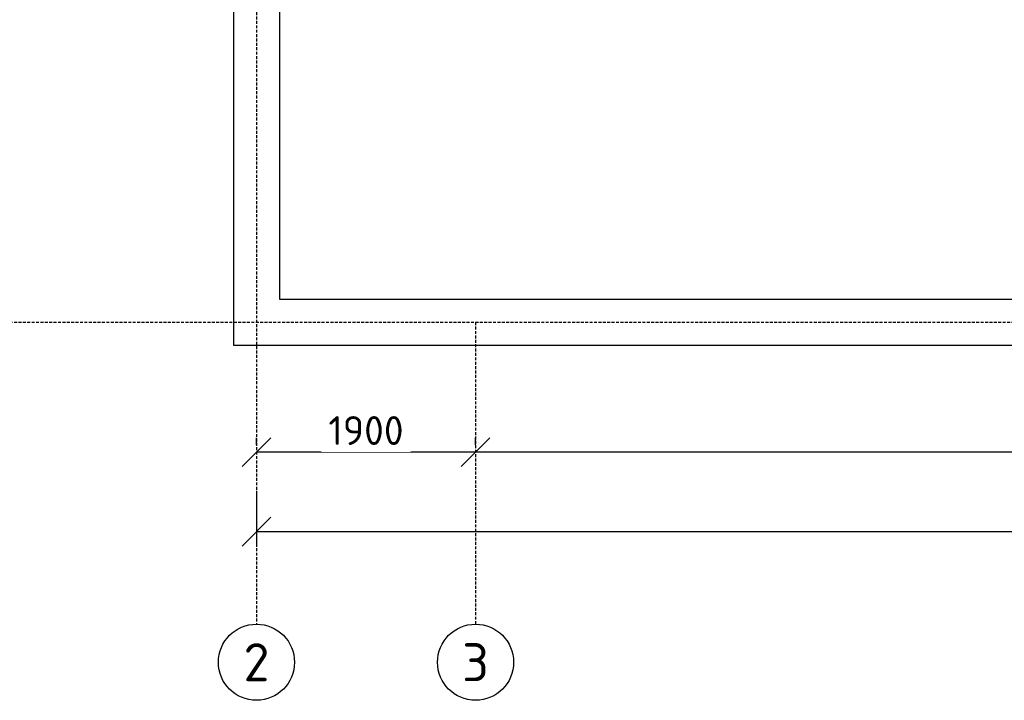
# Model space of a CAD drawing. Header units: inches. Extents: x 8001 to 766003, y -84601 to 563258.
# Tile 99 of 188: x 194427 to 202965, y 498419 to 504320. Entities that reach past the tile are written whole.
import ezdxf
from ezdxf.enums import TextEntityAlignment as Align

# ---------------------------------------------------------------- set-up
doc = ezdxf.new("R2010")
doc.units = ezdxf.units.IN
doc.header["$MEASUREMENT"] = 0
doc.linetypes.add('Dashed', pattern=[19.05, 12.7, -6.35])
doc.styles.add('GOST', font='isocpeur.ttf')
doc.styles.add('Text style', font='isocpeur.ttf', dxfattribs={"height": 250})
doc.dimstyles.new('Dim Style', dxfattribs={"dimtxt": 250, "dimasz": 250, "dimexe": 125, "dimexo": 62.5, "dimgap": 62.5, "dimtad": 1, "dimdec": 0, "dimtxsty": 'Text style', "dimblk": 'OBLIQUE', "dimcen": 250, "dimclrd": 256, "dimclre": 256, "dimclrt": 256, "dimadec": 0, "dimazin": 0, "dimtfac": 1, "dimtdec": 0, "dimtmove": 0, "dimatfit": 3, "dimldrblk": 'OBLIQUE', "dimfxl": 1, "dimlwd": -1, "dimlwe": -1, "dimarcsym": 0})

# ---------------------------------------------------------------- blocks, each defined once
blk = doc.blocks.new('_Oblique')
at = {"color": 0, "linetype": 'ByBlock', "lineweight": -2}
blk.add_line((-0.5, -0.5), (0.5, 0.5), dxfattribs=at)
blk = doc.blocks.new('*D254')
at = {"transparency": 16777216}
for p, q in [((175647.2, 262512.7), (175647.2, 262575.2)), ((194767.2, 262512.7), (194767.2, 262575.2)), ((194767.2, 262450.2), (175647.2, 262450.2))]:
    blk.add_line(p, q, dxfattribs=at)
at = {"layer": 'Defpoints', "color": 0, "transparency": 16777216}
for p in [(175647.2, 262450.2), (175647.2, 262450.2), (194767.2, 262450.2)]:
    blk.add_point(p, dxfattribs=at)
at = {"transparency": 16777216, "xscale": 250, "yscale": 250, "zscale": 250, "rotation": 180}
blk.add_blockref('_Oblique', (175647.2, 262450.2), dxfattribs=at)
at = {"transparency": 16777216, "xscale": 250, "yscale": 250, "zscale": 250}
blk.add_blockref('_Oblique', (194767.2, 262450.2), dxfattribs=at)
at = {"transparency": 16777216, "insert": (185207.2, 262637.7), "char_height": 250, "attachment_point": 5, "style": 'Text style', "bg_fill": 3, "box_fill_scale": 1.25, "bg_fill_color": 256, "bg_fill_true_color": 13158600, "bg_fill_transparency": 0}
blk.add_mtext('19120', dxfattribs=at)
blk = doc.blocks.new('*D255')
at = {"transparency": 16777216}
for p, q in [((173747.2, 262512.7), (173747.2, 262575.2)), ((175647.2, 262512.7), (175647.2, 262575.2)), ((175647.2, 262450.2), (173747.2, 262450.2))]:
    blk.add_line(p, q, dxfattribs=at)
at = {"layer": 'Defpoints', "color": 0, "transparency": 16777216}
for p in [(173747.2, 262450.2), (173747.2, 262450.2), (175647.2, 262450.2)]:
    blk.add_point(p, dxfattribs=at)
at = {"transparency": 16777216, "xscale": 250, "yscale": 250, "zscale": 250, "rotation": 180}
blk.add_blockref('_Oblique', (173747.2, 262450.2), dxfattribs=at)
at = {"transparency": 16777216, "xscale": 250, "yscale": 250, "zscale": 250}
blk.add_blockref('_Oblique', (175647.2, 262450.2), dxfattribs=at)
at = {"transparency": 16777216, "insert": (174697.2, 262637.7), "char_height": 250, "attachment_point": 5, "style": 'Text style', "bg_fill": 3, "box_fill_scale": 1.25, "bg_fill_color": 256, "bg_fill_true_color": 13158600, "bg_fill_transparency": 0}
blk.add_mtext('1900', dxfattribs=at)
blk = doc.blocks.new('kb-axis')
blk.add_circle((0, 0), 1)
at = {"style": 'GOST'}
blk.add_attdef('AXIS', text='', height=1, dxfattribs=at).set_placement((0, 0), align=Align.MIDDLE_CENTER)
blk = doc.blocks.new('*D256')
at = {"transparency": 16777216}
for p, q in [((228297.2, 262856.6), (228297.2, 261636.5)), ((173747.2, 262114.3), (173747.2, 261636.5)), ((173747.2, 261761.5), (228297.2, 261761.5))]:
    blk.add_line(p, q, dxfattribs=at)
at = {"layer": 'Defpoints', "color": 0, "transparency": 16777216}
for p in [(228297.2, 262919.1), (173747.2, 262176.8), (228297.2, 261761.5)]:
    blk.add_point(p, dxfattribs=at)
at = {"transparency": 16777216, "xscale": 250, "yscale": 250, "zscale": 250, "rotation": 180}
blk.add_blockref('_Oblique', (173747.2, 261761.5), dxfattribs=at)
at = {"transparency": 16777216, "xscale": 250, "yscale": 250, "zscale": 250}
blk.add_blockref('_Oblique', (228297.2, 261761.5), dxfattribs=at)
at = {"transparency": 16777216, "insert": (201022.2, 261949), "char_height": 250, "attachment_point": 5, "style": 'Text style', "bg_fill": 3, "box_fill_scale": 1.25, "bg_fill_color": 256, "bg_fill_true_color": 13158600, "bg_fill_transparency": 0}
blk.add_mtext('54550', dxfattribs=at)
blk = doc.blocks.new('fkjhkhk')
for p, q in [((173547.2, 273046.6), (173547.2, 263376.6)), ((173947.2, 272646.6), (173947.2, 263776.6)), ((173947.2, 263776.6), (198947.2, 263776.6)), ((173547.2, 263376.6), (175647.2, 263376.6)), ((175647.2, 263376.6), (194767.2, 263376.6))]:
    blk.add_line(p, q)
at = {"color": 1, "linetype": 'Dashed', "ltscale": 2}
for p, q in [((173747.2, 273046.6), (173747.2, 260958.9)), ((170083.5, 263576.6), (228297.2, 263576.6)), ((175647.2, 263576.6), (175647.2, 260958.9))]:
    blk.add_line(p, q, dxfattribs=at)
at = {"xscale": 330, "yscale": 330, "zscale": 330}
for p, values in [((173747.2, 260628.9), {'AXIS': '2'}), ((175647.2, 260628.9), {'AXIS': '3'})]:
    blk.add_blockref('kb-axis', p, dxfattribs=at).add_auto_attribs(values)
dim = blk.add_linear_dim(base=(175647.2, 262450.2), p1=(194767.2, 262450.2), p2=(175647.2, 262450.2), dimstyle='Dim Style', override={"dimtfill": 1, "dimarcsym": 1})
dim.commit()
dim.dimension.update_dxf_attribs({"geometry": '*D254', "text_midpoint": (185207.2, 262637.7)})
dim = blk.add_linear_dim(base=(173747.2, 262450.2), p1=(175647.2, 262450.2), p2=(173747.2, 262450.2), dimstyle='Dim Style', override={"dimtfill": 1, "dimarcsym": 1})
dim.commit()
dim.dimension.update_dxf_attribs({"geometry": '*D255', "text_midpoint": (174697.2, 262637.7)})
dim = blk.add_linear_dim(base=(228297.2, 261761.5), p1=(173747.2, 262176.8), p2=(228297.2, 262919.1), dimstyle='Dim Style', override={"dimtfill": 1, "dimarcsym": 1})
dim.commit()
dim.dimension.update_dxf_attribs({"geometry": '*D256', "text_midpoint": (201022.2, 261949)})

msp = doc.modelspace()

# ---------------------------------------------------------------- block references
at = {"color": 18, "true_color": 0x000000}
msp.add_blockref('fkjhkhk', (22732.416, 238120.084), dxfattribs=at)

doc.saveas('drawing.dxf')
